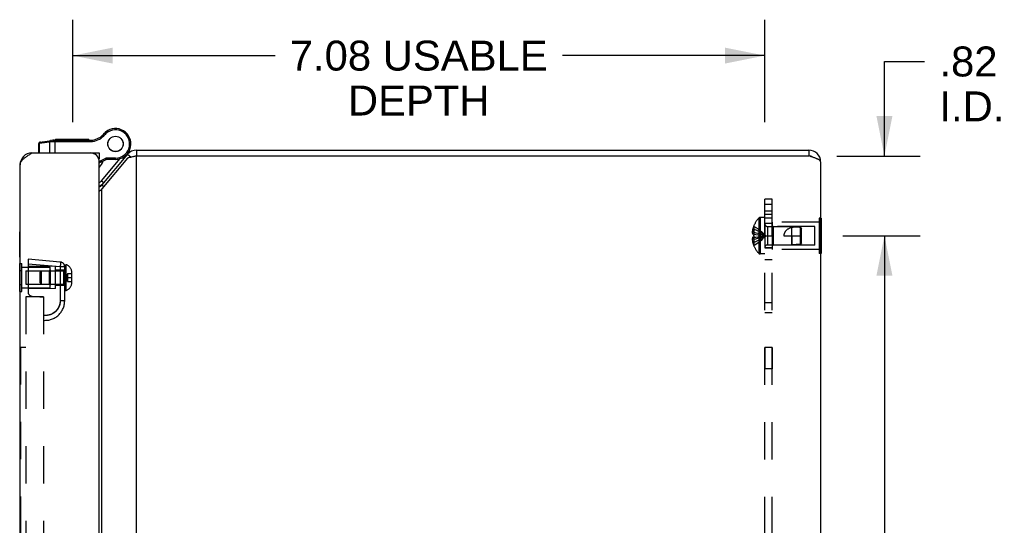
# Model space of a CAD drawing. Header units: inches. Extents: x 0 to 69.4, y 0 to 44.9.
# Tile 17 of 17: x 41.2 to 51.3, y 24.6 to 29.8. Entities that reach past the tile are written whole.
import ezdxf

# ---------------------------------------------------------------- set-up
doc = ezdxf.new("R2010")
doc.units = ezdxf.units.IN
doc.header["$LTSCALE"] = 3.814439
doc.header["$MEASUREMENT"] = 0
doc.linetypes.add('HIDDEN', pattern=[0.2, 0.1, -0.1])
doc.layers.get('0').update_dxf_attribs({"linetype": 'CONTINUOUS'})
for name, color, linetype in [('02___PRT_ALL_AXES', 7, 'CONTINUOUS'), ('06___PRT_ALL_SURFS', 7, 'CONTINUOUS'), ('DEFAULT_2', 8, 'HIDDEN'), ('DIMENSIONS', 7, 'CONTINUOUS')]:
    doc.layers.add(name, color=color, linetype=linetype)
doc.styles.get("Standard").update_dxf_attribs({"font": 'arial.ttf'})
doc.dimstyles.new('DIMSTYLE_1', dxfattribs={"dimtxt": 0.305971, "dimasz": 0.407961, "dimexe": 0.09, "dimexo": 0.07, "dimgap": 0.0375, "dimtad": 0, "dimtih": 1, "dimtoh": 1, "dimzin": 4, "dimdsep": 46, "dimtxsty": 'Standard', "dimblk": '_FILLED', "dimblk1": '_FILLED', "dimblk2": '_FILLED', "dimcen": 0.09, "dimazin": 1, "dimtfac": 1, "dimtofl": 0, "dimtmove": 0, "dimatfit": 3, "dimldrblk": '_FILLED', "dimfxl": 0, "dimtolj": 1, "dimtzin": 4, "dimarcsym": 0})

# ---------------------------------------------------------------- blocks, each defined once
blk = doc.blocks.new('_FILLED')
at = {"color": 0, "linetype": 'ByBlock'}
blk.add_solid([(0, 0), (-1, 0.2), (-1, -0.2)], dxfattribs=at)
blk = doc.blocks.new('*D2')
at = {"layer": 'DIMENSIONS', "color": 2, "linetype": 'Continuous'}
for p, q in [((49.655, 27.596), (50.448, 27.596)), ((50.081, 27.596), (50.081, 24.277)), ((50.081, 20.346), (50.081, 23.665)), ((49.655, 20.346), (50.448, 20.346))]:
    blk.add_line(p, q, dxfattribs=at)
at = {"layer": 'DIMENSIONS', "color": 2, "linetype": 'Continuous', "xscale": 0.4079614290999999, "yscale": 0.4079614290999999, "zscale": 0.4079614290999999}
for p, rotation in [((50.081, 27.596), 90), ((50.081, 20.346), 270)]:
    blk.add_blockref('_FILLED', p, dxfattribs=dict(at, rotation=rotation))
at = {"layer": 'DIMENSIONS', "color": 2, "linetype": 'Continuous', "insert": (50.081, 24.124), "char_height": 0.306, "width": 0.83147, "attachment_point": 2, "line_spacing_factor": 0.9}
blk.add_mtext('7.25', dxfattribs=at)
blk = doc.blocks.new('*D6')
at = {"layer": 'DIMENSIONS', "color": 2, "linetype": 'Continuous'}
for p, q in [((50.081, 28.411), (50.081, 29.377)), ((50.081, 29.377), (50.49, 29.377)), ((49.595, 28.411), (50.448, 28.411)), ((49.655, 27.596), (50.448, 27.596)), ((50.081, 27.596), (50.081, 26.78))]:
    blk.add_line(p, q, dxfattribs=at)
at = {"layer": 'DIMENSIONS', "color": 2, "linetype": 'Continuous', "xscale": 0.4079614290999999, "yscale": 0.4079614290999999, "zscale": 0.4079614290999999}
for p, rotation in [((50.081, 28.411), 270), ((50.081, 27.596), 90)]:
    blk.add_blockref('_FILLED', p, dxfattribs=dict(at, rotation=rotation))
at = {"layer": 'DIMENSIONS', "color": 2, "linetype": 'Continuous', "insert": (50.643, 29.53), "char_height": 0.306, "width": 0.66313, "attachment_point": 1, "line_spacing_factor": 0.9}
blk.add_mtext('.82\\PI.D.', dxfattribs=at)
blk = doc.blocks.new('*D24')
at = {"layer": 'DIMENSIONS', "color": 2, "linetype": 'Continuous'}
for p, q in [((41.783, 28.757), (41.783, 29.804)), ((48.858, 28.757), (48.858, 29.804)), ((41.783, 29.437), (43.851, 29.437)), ((48.858, 29.437), (46.79, 29.437))]:
    blk.add_line(p, q, dxfattribs=at)
at = {"layer": 'DIMENSIONS', "color": 2, "linetype": 'Continuous', "xscale": 0.4079614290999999, "yscale": 0.4079614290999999, "zscale": 0.4079614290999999, "rotation": 180}
blk.add_blockref('_FILLED', (41.783, 29.437), dxfattribs=at)
at = {"layer": 'DIMENSIONS', "color": 2, "linetype": 'Continuous', "xscale": 0.4079614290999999, "yscale": 0.4079614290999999, "zscale": 0.4079614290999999}
blk.add_blockref('_FILLED', (48.858, 29.437), dxfattribs=at)
at = {"layer": 'DIMENSIONS', "color": 2, "linetype": 'Continuous', "insert": (45.32, 29.59), "char_height": 0.30597, "width": 2.63317, "attachment_point": 2, "line_spacing_factor": 0.9}
blk.add_mtext('7.08 USABLE\\PDEPTH', dxfattribs=at)

msp = doc.modelspace()

# ---------------------------------------------------------------- linework, layer by layer
at = {"color": 7, "linetype": 'Continuous'}
for p, q in [((42.1047, 28.6403), (42.1145, 28.6318)), ((42.1406, 28.6702), (42.1407, 28.6702)), ((42.1406, 28.6702), (42.1472, 28.659)), ((42.1407, 28.6702), (42.1472, 28.659)), ((42.1472, 28.659), (42.1472, 28.659)), ((41.4366, 28.5405), (41.4432, 28.5413)), ((41.4366, 28.4419), (41.4366, 28.5405)), ((41.4432, 28.5413), (41.5443, 28.5554)), ((41.4432, 28.4419), (41.4432, 28.5413)), ((41.4478, 28.5534), (41.5709, 28.5707)), ((41.4478, 28.5534), (41.4478, 28.5534)), ((41.4478, 28.5534), (41.4478, 28.5534)), ((41.5443, 28.5554), (41.5661, 28.5578)), ((41.5443, 28.5554), (41.5443, 28.4419)), ((41.5661, 28.5578), (41.5673, 28.558)), ((41.5673, 28.558), (41.5684, 28.5581)), ((41.5684, 28.5581), (41.5696, 28.5582)), ((41.5696, 28.5582), (41.5708, 28.5583)), ((41.5708, 28.5583), (41.572, 28.5584)), ((41.572, 28.5584), (41.5732, 28.5585)), ((41.5732, 28.5585), (41.5744, 28.5585)), ((41.5744, 28.5585), (41.5756, 28.5586)), ((41.5756, 28.5586), (41.5769, 28.5587)), ((41.5788, 28.5587), (41.58, 28.5588)), ((41.58, 28.5588), (41.5813, 28.5588)), ((41.5813, 28.5588), (41.5826, 28.5588)), ((41.5826, 28.5588), (41.5838, 28.5589)), ((41.5838, 28.5589), (41.5851, 28.5589)), ((41.5852, 28.5606), (41.5851, 28.5602)), ((41.5851, 28.5602), (41.5851, 28.5597)), ((41.5851, 28.5597), (41.5851, 28.5593)), ((41.5851, 28.5593), (41.5851, 28.5589)), ((41.5851, 28.5589), (41.9648, 28.5589)), ((41.5852, 28.5623), (41.5852, 28.5619)), ((41.5852, 28.5619), (41.5852, 28.5614)), ((41.5852, 28.5614), (41.5852, 28.561)), ((41.5852, 28.561), (41.5852, 28.5606)), ((41.5883, 28.5719), (41.9648, 28.5719)), ((41.6002, 28.5719), (41.6002, 28.4419)), ((41.9648, 28.5719), (41.9648, 28.5589)), ((41.984, 28.5733), (41.986, 28.5605)), ((41.3489, 28.4408), (41.35, 28.4326)), ((42.0545, 28.3546), (42.1219, 28.3897)), ((42.0546, 28.4419), (42.0546, 28.3819)), ((42.1251, 28.3767), (42.1219, 28.3897)), ((42.2201, 28.3897), (42.1219, 28.3897)), ((42.2201, 28.3767), (42.2201, 28.3897)), ((42.3167, 28.4098), (42.3236, 28.404)), ((42.3441, 28.4284), (42.379, 28.3992)), ((42.3666, 28.4764), (42.3667, 28.4768)), ((42.436, 28.4713), (42.436, 28.4113)), ((49.3091, 28.4713), (49.3091, 28.4113)), ((42.0546, 28.3819), (42.0494, 28.3819)), ((42.0546, 28.34), (42.1251, 28.3767)), ((42.0782, 28.1582), (42.2677, 28.3841)), ((42.2201, 28.3767), (42.1251, 28.3767)), ((42.0782, 28.1582), (42.1012, 28.1389)), ((42.0812, 28.1151), (42.1002, 28.0992)), ((41.2406, 27.3789), (41.2406, 27.6349)), ((41.2406, 27.6349), (41.2446, 27.6349)), ((41.2406, 27.3789), (41.2446, 27.3789))]:
    msp.add_line(p, q, dxfattribs=at)
at = {"color": 3, "linetype": 'Continuous'}
for p, q in [((41.3646, 28.4419), (42.0546, 28.4419)), ((42.3441, 28.4284), (42.0812, 28.1151)), ((42.3441, 28.3899), (42.0812, 28.0765)), ((42.436, 28.4113), (42.4211, 28.4083)), ((42.436, 28.4713), (49.3091, 28.4713)), ((42.436, 19.5313), (42.436, 28.4113)), ((42.436, 28.4113), (49.3091, 28.4113)), ((41.2446, 19.6219), (41.2446, 28.3219)), ((42.0546, 19.5919), (42.0546, 28.3519)), ((49.4291, 28.3513), (49.4291, 19.5913)), ((42.0812, 19.8661), (42.0812, 28.0765))]:
    msp.add_line(p, q, dxfattribs=at)
at = {"color": 7, "linetype": 'Continuous'}
for points in [[(41.453, 28.5542), (41.4528, 28.5541), (41.4526, 28.5541), (41.4524, 28.5541), (41.4522, 28.554), (41.452, 28.554), (41.4518, 28.5539), (41.4516, 28.5539), (41.4515, 28.5538), (41.4513, 28.5538), (41.4511, 28.5537), (41.4509, 28.5536), (41.4507, 28.5536), (41.4505, 28.5535), (41.4504, 28.5534), (41.4502, 28.5533), (41.45, 28.5533), (41.4498, 28.5532), (41.4496, 28.5531), (41.4495, 28.553), (41.4493, 28.5529), (41.4491, 28.5528), (41.4489, 28.5527), (41.4488, 28.5526), (41.4486, 28.5525), (41.4484, 28.5524), (41.4483, 28.5523), (41.4481, 28.5521), (41.448, 28.552), (41.4478, 28.5519), (41.4477, 28.5518), (41.4475, 28.5516), (41.4473, 28.5515), (41.4472, 28.5514), (41.4471, 28.5512), (41.4469, 28.5511), (41.4468, 28.551), (41.4466, 28.5508), (41.4465, 28.5507), (41.4463, 28.5505), (41.4462, 28.5503), (41.4461, 28.5502), (41.446, 28.55), (41.4458, 28.5499), (41.4457, 28.5497), (41.4456, 28.5495), (41.4455, 28.5494), (41.4453, 28.5492), (41.4452, 28.549), (41.4451, 28.5488), (41.445, 28.5487), (41.4449, 28.5485), (41.4448, 28.5483), (41.4447, 28.5481), (41.4446, 28.5479), (41.4445, 28.5477), (41.4444, 28.5476), (41.4443, 28.5474), (41.4443, 28.5472), (41.4442, 28.547), (41.4441, 28.5468), (41.444, 28.5466), (41.4439, 28.5464), (41.4439, 28.5462), (41.4438, 28.546), (41.4438, 28.5458), (41.4437, 28.5456), (41.4436, 28.5454), (41.4436, 28.5451), (41.4435, 28.5449), (41.4435, 28.5447), (41.4434, 28.5445), (41.4434, 28.5443), (41.4434, 28.5441), (41.4433, 28.5439), (41.4433, 28.5437), (41.4433, 28.5435), (41.4432, 28.5432), (41.4432, 28.543), (41.4432, 28.5428), (41.4432, 28.5426), (41.4432, 28.5424), (41.4432, 28.5422), (41.4432, 28.5419), (41.4432, 28.5417), (41.4432, 28.5415), (41.4432, 28.5413)], [(41.5541, 28.5683), (41.5539, 28.5683), (41.5537, 28.5682), (41.5535, 28.5682), (41.5533, 28.5682), (41.5532, 28.5681), (41.553, 28.5681), (41.5528, 28.568), (41.5526, 28.568), (41.5524, 28.5679), (41.5522, 28.5678), (41.552, 28.5678), (41.5518, 28.5677), (41.5517, 28.5676), (41.5515, 28.5676), (41.5513, 28.5675), (41.5511, 28.5674), (41.5509, 28.5673), (41.5508, 28.5672), (41.5506, 28.5671), (41.5504, 28.567), (41.5502, 28.5669), (41.5501, 28.5668), (41.5499, 28.5667), (41.5497, 28.5666), (41.5496, 28.5665), (41.5494, 28.5664), (41.5493, 28.5663), (41.5491, 28.5662), (41.5489, 28.566), (41.5488, 28.5659), (41.5486, 28.5658), (41.5485, 28.5657), (41.5483, 28.5655), (41.5482, 28.5654), (41.548, 28.5652), (41.5479, 28.5651), (41.5477, 28.5649), (41.5476, 28.5648), (41.5475, 28.5646), (41.5473, 28.5645), (41.5472, 28.5643), (41.5471, 28.5642), (41.547, 28.564), (41.5468, 28.5638), (41.5467, 28.5637), (41.5466, 28.5635), (41.5465, 28.5633), (41.5464, 28.5632), (41.5463, 28.563), (41.5461, 28.5628), (41.546, 28.5626), (41.5459, 28.5624), (41.5458, 28.5623), (41.5457, 28.5621), (41.5456, 28.5619), (41.5456, 28.5617), (41.5455, 28.5615), (41.5454, 28.5613), (41.5453, 28.5611), (41.5452, 28.5609), (41.5451, 28.5607), (41.5451, 28.5605), (41.545, 28.5603), (41.5449, 28.5601), (41.5449, 28.5599), (41.5448, 28.5597), (41.5448, 28.5595), (41.5447, 28.5593), (41.5447, 28.5591), (41.5446, 28.5589), (41.5446, 28.5587), (41.5445, 28.5585), (41.5445, 28.5582), (41.5444, 28.558), (41.5444, 28.5578), (41.5444, 28.5576), (41.5444, 28.5574), (41.5443, 28.5572), (41.5443, 28.5569), (41.5443, 28.5567), (41.5443, 28.5565), (41.5443, 28.5563), (41.5443, 28.5561), (41.5443, 28.5559), (41.5443, 28.5556), (41.5443, 28.5554)], [(41.5709, 28.5707), (41.5708, 28.5706), (41.5707, 28.5706), (41.5706, 28.5706), (41.5705, 28.5706), (41.5704, 28.5705), (41.5702, 28.5705), (41.5701, 28.5705), (41.57, 28.5704), (41.5699, 28.5704), (41.5698, 28.5703), (41.5697, 28.5703), (41.5696, 28.5702), (41.5695, 28.5701), (41.5694, 28.5701), (41.5693, 28.57), (41.5691, 28.5699), (41.569, 28.5699), (41.5689, 28.5698), (41.5688, 28.5697), (41.5687, 28.5696), (41.5686, 28.5695), (41.5685, 28.5695), (41.5684, 28.5694), (41.5683, 28.5693), (41.5682, 28.5692), (41.5681, 28.5691), (41.5681, 28.569), (41.568, 28.5688), (41.5679, 28.5687), (41.5678, 28.5686), (41.5677, 28.5685), (41.5676, 28.5684), (41.5675, 28.5683), (41.5674, 28.5681), (41.5673, 28.568), (41.5673, 28.5679), (41.5672, 28.5677), (41.5671, 28.5676), (41.567, 28.5675), (41.567, 28.5673), (41.5669, 28.5672), (41.5668, 28.567), (41.5667, 28.5669), (41.5667, 28.5667), (41.5666, 28.5666), (41.5665, 28.5664), (41.5665, 28.5662), (41.5664, 28.5661), (41.5664, 28.5659), (41.5663, 28.5657), (41.5662, 28.5656), (41.5662, 28.5654), (41.5661, 28.5652), (41.5661, 28.565), (41.566, 28.5649), (41.566, 28.5647), (41.5659, 28.5645), (41.5659, 28.5643), (41.5659, 28.5641), (41.5658, 28.5639), (41.5658, 28.5638), (41.5657, 28.5636), (41.5657, 28.5634), (41.5657, 28.5632), (41.5656, 28.563), (41.5656, 28.5628), (41.5656, 28.5626), (41.5656, 28.5624), (41.5655, 28.5622), (41.5655, 28.562), (41.5655, 28.5618), (41.5655, 28.5616), (41.5655, 28.5614), (41.5655, 28.5612), (41.5655, 28.561), (41.5654, 28.5608), (41.5654, 28.5605), (41.5654, 28.5603), (41.5654, 28.5601), (41.5654, 28.5599), (41.5654, 28.5597), (41.5654, 28.5595), (41.5654, 28.5593), (41.5654, 28.5591), (41.5655, 28.5588), (41.5655, 28.5586), (41.5655, 28.5584), (41.5655, 28.5582), (41.5655, 28.558), (41.5655, 28.5578)], [(41.5769, 28.5587), (41.5781, 28.5587), (41.5788, 28.5587)], [(41.5883, 28.5719), (41.5882, 28.5719), (41.5882, 28.5719), (41.5881, 28.5718), (41.588, 28.5718), (41.588, 28.5718), (41.5879, 28.5718), (41.5879, 28.5718), (41.5878, 28.5717), (41.5878, 28.5717), (41.5877, 28.5717), (41.5877, 28.5716), (41.5876, 28.5716), (41.5876, 28.5716), (41.5875, 28.5715), (41.5875, 28.5715), (41.5874, 28.5714), (41.5874, 28.5713), (41.5873, 28.5713), (41.5873, 28.5712), (41.5872, 28.5711), (41.5872, 28.5711), (41.5871, 28.571), (41.5871, 28.5709), (41.587, 28.5708), (41.587, 28.5707), (41.5869, 28.5707), (41.5869, 28.5706), (41.5868, 28.5705), (41.5868, 28.5704), (41.5868, 28.5703), (41.5867, 28.5702), (41.5867, 28.57), (41.5866, 28.5699), (41.5866, 28.5698), (41.5865, 28.5697), (41.5865, 28.5696), (41.5864, 28.5695), (41.5864, 28.5693), (41.5864, 28.5692), (41.5863, 28.5691), (41.5863, 28.5689), (41.5862, 28.5688), (41.5862, 28.5686), (41.5862, 28.5685), (41.5861, 28.5684), (41.5861, 28.5682), (41.586, 28.5681), (41.586, 28.5679), (41.586, 28.5677), (41.5859, 28.5676), (41.5859, 28.5674), (41.5859, 28.5673), (41.5858, 28.5671), (41.5858, 28.5669), (41.5858, 28.5667), (41.5857, 28.5666), (41.5857, 28.5664), (41.5857, 28.5662), (41.5856, 28.566), (41.5856, 28.5659), (41.5856, 28.5657), (41.5856, 28.5655), (41.5855, 28.5653), (41.5855, 28.5651), (41.5855, 28.5649), (41.5855, 28.5647), (41.5854, 28.5645), (41.5854, 28.5643), (41.5854, 28.5641), (41.5854, 28.5639), (41.5854, 28.5637), (41.5853, 28.5635), (41.5853, 28.5633), (41.5853, 28.5631), (41.5853, 28.5629), (41.5853, 28.5627), (41.5852, 28.5623)]]:
    msp.add_lwpolyline(points, dxfattribs=at)
at = {"color": 3, "linetype": 'Continuous'}
for points in [[(41.2446, 28.3219), (41.2448, 28.3265), (41.2454, 28.3311), (41.2465, 28.3357), (41.248, 28.3403), (41.25, 28.3449), (41.2524, 28.3496), (41.2551, 28.3542), (41.2583, 28.3588), (41.2619, 28.3634), (41.2658, 28.368), (41.2701, 28.3726), (41.2747, 28.3772), (41.2797, 28.3818), (41.285, 28.3864), (41.2905, 28.3911), (41.2964, 28.3957), (41.3025, 28.4003), (41.3088, 28.4049), (41.3153, 28.4095), (41.322, 28.4142), (41.3288, 28.4188), (41.3358, 28.4234), (41.3429, 28.428), (41.3501, 28.4326), (41.3573, 28.4372), (41.3646, 28.4419)], [(42.4211, 28.4083), (42.4137, 28.4067), (42.4064, 28.4052), (42.3992, 28.4037), (42.3922, 28.4021), (42.3853, 28.4006), (42.3786, 28.3991), (42.3722, 28.3975), (42.366, 28.396), (42.3601, 28.3945), (42.3544, 28.3929), (42.3491, 28.3914), (42.3441, 28.3899)], [(49.4291, 28.3513), (49.4288, 28.3538), (49.4281, 28.3563), (49.4268, 28.3588), (49.425, 28.3613), (49.4227, 28.3638), (49.4199, 28.3663), (49.4167, 28.3688), (49.413, 28.3713), (49.4089, 28.3738), (49.4043, 28.3763), (49.3993, 28.3788), (49.3939, 28.3813), (49.3882, 28.3838), (49.3821, 28.3863), (49.3757, 28.3888), (49.3691, 28.3913), (49.3622, 28.3938), (49.3551, 28.3963), (49.3477, 28.3988), (49.3402, 28.4013), (49.3325, 28.4038), (49.3247, 28.4063), (49.3169, 28.4088), (49.3091, 28.4113)], [(42.0812, 28.0765), (42.0776, 28.0722), (42.0738, 28.0679), (42.0696, 28.0637), (42.0652, 28.0594), (42.0606, 28.0551), (42.0557, 28.0508), (42.0546, 28.0498)]]:
    msp.add_lwpolyline(points, dxfattribs=at)
at = {"color": 7, "linetype": 'Continuous'}
for centre, radius, start, end in [((42.2201, 28.5342), 0.1575, 270, 120.26499), ((41.9533, 28.771), 0.2, 278.84009, 319.20673), ((41.9533, 28.771), 0.213, 278.84009, 319.20673), ((42.2201, 28.5342), 0.1575, 120.27865, 142.68689), ((42.2123, 28.5475), 0.1421, 120.26499, 139.20673), ((42.2123, 28.5475), 0.1291, 120.26499, 139.20673), ((42.2201, 28.5342), 0.1445, 270, 120.26499), ((41.4496, 28.5405), 0.013, 97.97573, 180), ((41.5883, 28.4469), 0.125, 90, 97.96175), ((41.9648, 28.6969), 0.125, 270, 278.84009), ((41.9648, 28.6969), 0.138, 270, 278.84009), ((42.1245, 28.5712), 0.26, 321.16388, 338.622), ((42.436, 28.3513), 0.06, 90, 113.1031), ((49.3091, 28.3513), 0.06, 54.26549, 90), ((41.8978, 28.4338), 0.21, 318.27159, 339.70189), ((42.0054, 28.2193), 0.095, 301.14141, 320), ((42.0054, 28.2193), 0.125, 293.14384, 320)]:
    msp.add_arc(centre, radius, start, end, dxfattribs=at)
at = {"color": 3, "linetype": 'Continuous'}
for centre, radius, start, end in [((41.3646, 28.3219), 0.12, 90, 180), ((41.9646, 28.3519), 0.09, 0, 90), ((42.436, 28.3513), 0.12, 90, 140), ((49.3091, 28.3513), 0.12, 0, 90), ((42.0352, 28.1537), 0.06, 288.82008, 320)]:
    msp.add_arc(centre, radius, start, end, dxfattribs=at)
at = {"layer": '02___PRT_ALL_AXES', "color": 7, "linetype": 'Continuous'}
for p, q in [((41.6054, 28.5719), (41.6054, 28.5819)), ((41.6054, 28.5819), (41.9458, 28.5819)), ((41.6056, 28.5719), (41.6056, 28.5819)), ((41.8071, 28.5719), (41.8071, 28.5819)), ((41.8771, 28.5719), (41.8771, 28.5819)), ((41.8855, 28.5719), (41.8855, 28.5819)), ((41.9374, 28.5719), (41.9374, 28.5819)), ((41.9458, 28.5719), (41.9458, 28.5819))]:
    msp.add_line(p, q, dxfattribs=at)
at = {"layer": '02___PRT_ALL_AXES', "color": 8, "linetype": 'HIDDEN'}
for p, q in [((48.8581, 27.7213), (48.8581, 27.4713)), ((48.9331, 27.7213), (48.8581, 27.7213)), ((48.9331, 27.7363), (48.9331, 27.4563)), ((49.4121, 27.7363), (48.9331, 27.7363)), ((48.9331, 27.4713), (48.8581, 27.4713)), ((49.4121, 27.4563), (48.9331, 27.4563)), ((41.2616, 27.2754), (41.5531, 27.2754)), ((41.5531, 27.0634), (41.5531, 27.2754)), ((41.2616, 27.0634), (41.5531, 27.0634)), ((48.9331, 26.4553), (48.8581, 26.4553)), ((48.8581, 26.4553), (48.8581, 26.2373)), ((48.9331, 26.4553), (48.9331, 26.2373)), ((48.9331, 26.2373), (48.8581, 26.2373))]:
    msp.add_line(p, q, dxfattribs=at)
at = {"layer": '02___PRT_ALL_AXES', "color": 7, "linetype": 'Continuous'}
for radius in [0.079, 0.078]:
    msp.add_circle((42.2201, 28.5342), radius, dxfattribs=at)
at = {"layer": '06___PRT_ALL_SURFS', "color": 8, "linetype": 'HIDDEN'}
for p, q in [((49.4291, 27.7764), (49.4121, 27.7764)), ((49.4121, 27.7764), (49.4121, 27.4162)), ((49.4291, 27.6864), (49.4121, 27.6864)), ((49.4291, 27.5062), (49.4121, 27.5062)), ((49.4291, 27.4162), (49.4121, 27.4162)), ((41.2446, 27.3137), (41.2616, 27.3137)), ((41.2616, 27.025), (41.2616, 27.3137)), ((41.2446, 27.2415), (41.2616, 27.2415)), ((41.2446, 27.0972), (41.2616, 27.0972)), ((41.2446, 27.025), (41.2616, 27.025))]:
    msp.add_line(p, q, dxfattribs=at)
at = {"layer": '06___PRT_ALL_SURFS', "color": 7, "linetype": 'Continuous'}
for p, q in [((49.4331, 27.7764), (49.4291, 27.7764)), ((49.4331, 27.6864), (49.4291, 27.6864)), ((49.4331, 27.7764), (49.4331, 27.4162)), ((49.4331, 27.5062), (49.4291, 27.5062)), ((49.4331, 27.4162), (49.4291, 27.4162)), ((41.2406, 27.025), (41.2406, 27.3137)), ((41.2406, 27.3137), (41.2446, 27.3137)), ((41.2406, 27.2415), (41.2446, 27.2415)), ((41.2406, 27.0972), (41.2446, 27.0972)), ((41.2406, 27.025), (41.2446, 27.025))]:
    msp.add_line(p, q, dxfattribs=at)
at = {"layer": 'DEFAULT_2', "color": 8, "linetype": 'HIDDEN'}
for p, q in [((48.8581, 19.9713), (48.8581, 27.9713)), ((48.9331, 27.9713), (48.8581, 27.9713)), ((48.8581, 27.9196), (48.9331, 27.9196)), ((48.9331, 19.9713), (48.9331, 27.9713)), ((48.8115, 27.7828), (48.8115, 27.4098)), ((48.8581, 27.7828), (48.8115, 27.7828)), ((48.9331, 27.8463), (48.8581, 27.8463)), ((48.8581, 27.8173), (48.9331, 27.8173)), ((48.7451, 27.6956), (48.7447, 27.6958)), ((48.7451, 27.6956), (48.7447, 27.6946)), ((48.7447, 27.6946), (48.7447, 27.6118)), ((48.797, 27.7766), (48.797, 27.416)), ((48.9331, 27.7773), (48.8581, 27.7773)), ((48.8863, 27.6903), (48.8863, 27.5023)), ((48.8863, 27.6903), (49.1331, 27.6903)), ((48.9431, 27.6913), (48.9331, 27.7013)), ((48.9431, 27.6913), (48.9431, 27.5013)), ((49.3706, 27.6913), (48.9431, 27.6913)), ((49.1331, 27.5023), (49.1331, 27.6903)), ((49.2231, 27.6813), (49.1331, 27.6903)), ((49.3706, 27.5013), (49.3706, 27.6913)), ((48.7447, 27.6312), (48.7298, 27.6312)), ((48.7447, 27.6648), (48.7347, 27.6648)), ((48.7447, 27.6118), (48.7347, 27.6118)), ((48.7447, 27.5808), (48.7347, 27.5808)), ((48.7451, 27.6118), (48.7447, 27.6118)), ((48.7447, 27.6118), (48.7672, 27.6096)), ((48.7447, 27.5963), (48.7448, 27.6015)), ((48.7447, 27.5808), (48.7672, 27.583)), ((48.7451, 27.5808), (48.7447, 27.5808)), ((48.7447, 27.5808), (48.7447, 27.498)), ((48.7451, 27.5808), (48.7449, 27.586)), ((48.7669, 27.5829), (48.7887, 27.5853)), ((48.7884, 27.5853), (48.8096, 27.5878)), ((48.8094, 27.5878), (48.8299, 27.5904)), ((48.8581, 27.5963), (48.9331, 27.5963)), ((49.0531, 27.5963), (49.2331, 27.5963)), ((49.1331, 27.5963), (49.1331, 27.5023)), ((49.2231, 27.5113), (49.2231, 27.6813)), ((49.2331, 27.6703), (49.2231, 27.6813)), ((49.2231, 27.6812), (49.2283, 27.6756)), ((49.2283, 27.6756), (49.2331, 27.6703)), ((49.2331, 27.5223), (49.2331, 27.6703)), ((48.7447, 27.5614), (48.7298, 27.5614)), ((48.7447, 27.5278), (48.7347, 27.5278)), ((48.7451, 27.497), (48.7447, 27.498)), ((48.7451, 27.497), (48.7447, 27.4968)), ((48.8863, 27.5023), (49.1331, 27.5023)), ((48.9431, 27.5013), (48.9331, 27.4913)), ((49.3706, 27.5013), (48.9431, 27.5013)), ((49.2231, 27.5113), (49.1331, 27.5023)), ((49.2331, 27.5223), (49.2231, 27.5113)), ((48.8581, 27.4098), (48.8115, 27.4098)), ((48.8581, 27.4713), (48.9331, 27.4713)), ((41.3256, 27.3569), (41.3256, 27.024)), ((41.6549, 27.328), (41.3256, 27.3569)), ((41.6549, 27.2782), (41.3256, 27.307)), ((41.6066, 27.2819), (41.3256, 27.2843)), ((41.6066, 27.0569), (41.6066, 27.2819)), ((41.6554, 27.3276), (41.6549, 27.328)), ((41.7006, 26.9319), (41.7006, 27.3004)), ((41.7006, 27.3004), (41.7156, 27.3004)), ((41.7156, 27.0384), (41.7156, 27.3004)), ((48.8581, 27.3544), (48.9331, 27.3544)), ((41.3031, 27.2384), (41.3031, 27.1004)), ((41.3031, 27.2384), (41.6906, 27.2384)), ((41.4506, 27.2246), (41.4644, 27.2384)), ((41.4506, 27.1142), (41.4506, 27.2246)), ((41.4644, 27.1004), (41.4644, 27.2384)), ((41.5431, 27.2384), (41.5531, 27.2484)), ((41.5431, 27.2384), (41.5431, 27.1004)), ((41.5531, 27.2484), (41.5531, 27.0904)), ((41.6066, 27.2474), (41.7006, 27.2474)), ((41.7006, 27.2782), (41.6549, 27.2782)), ((41.6906, 27.1004), (41.6906, 27.2384)), ((41.7296, 27.2089), (41.7296, 27.1298)), ((41.7296, 27.2089), (41.7712, 27.2089)), ((41.7712, 27.2089), (41.7712, 27.1298)), ((41.7736, 27.1179), (41.7736, 27.2208)), ((41.3031, 27.1004), (41.6906, 27.1004)), ((41.4506, 27.1142), (41.4644, 27.1004)), ((41.5431, 27.1004), (41.5531, 27.0904)), ((41.6066, 27.0914), (41.7006, 27.0914)), ((41.7208, 27.1694), (41.7736, 27.1694)), ((41.7296, 27.1298), (41.7712, 27.1298)), ((41.6066, 27.0569), (41.3256, 27.0544)), ((41.3676, 26.9782), (41.4856, 26.9679)), ((41.7006, 27.0384), (41.7156, 27.0384)), ((41.3046, 26.9719), (41.3046, 21.5969)), ((41.4856, 26.9719), (41.3046, 26.9719)), ((41.4856, 26.9719), (41.4856, 21.5969)), ((41.6874, 26.9319), (41.6549, 26.9319)), ((41.7006, 26.9319), (41.6549, 26.9319)), ((41.7006, 26.9319), (41.6874, 26.9319)), ((48.8581, 26.9148), (48.9331, 26.9148)), ((41.4983, 26.782), (41.4983, 26.782)), ((41.6366, 26.86), (41.6365, 26.8598)), ((48.8581, 26.8135), (48.9331, 26.8135)), ((41.2496, 26.4562), (41.2496, 22.1125)), ((41.2496, 26.4562), (41.3046, 26.4562))]:
    msp.add_line(p, q, dxfattribs=at)
for points in [[(48.7451, 27.6956), (48.7672, 27.6819), (48.7887, 27.667), (48.8096, 27.6511), (48.8299, 27.634), (48.8496, 27.6157), (48.8687, 27.5963)], [(49.2231, 27.6812), (49.2116, 27.6822), (49.2, 27.6829), (49.1883, 27.6833), (49.1766, 27.6835), (49.1651, 27.6833), (49.1539, 27.6827), (49.1433, 27.6818), (49.1331, 27.6804)], [(48.7347, 27.6648), (48.7337, 27.6604), (48.7328, 27.656), (48.7321, 27.6517), (48.7314, 27.6475), (48.7309, 27.6434), (48.7304, 27.6393), (48.7301, 27.6352), (48.7298, 27.6312)], [(48.7298, 27.6312), (48.7301, 27.6288), (48.7304, 27.6264), (48.7309, 27.6239), (48.7315, 27.6215), (48.7321, 27.6191), (48.7329, 27.6167), (48.7337, 27.6142), (48.7347, 27.6118)], [(48.7347, 27.5808), (48.7337, 27.5784), (48.7329, 27.576), (48.7321, 27.5735), (48.7315, 27.5711), (48.7309, 27.5687), (48.7304, 27.5663), (48.7301, 27.5638), (48.7298, 27.5614)], [(48.7447, 27.6648), (48.7669, 27.6554), (48.7884, 27.6451), (48.8094, 27.6341), (48.8298, 27.6223), (48.8495, 27.6097), (48.8687, 27.5963)], [(48.7447, 27.6312), (48.7669, 27.6264), (48.7884, 27.6212), (48.8094, 27.6156), (48.8298, 27.6096), (48.8495, 27.6031), (48.8687, 27.5963)], [(48.7447, 27.5278), (48.7669, 27.5373), (48.7884, 27.5475), (48.8094, 27.5585), (48.8298, 27.5703), (48.8495, 27.5829), (48.8687, 27.5963)], [(48.7447, 27.5614), (48.7669, 27.5662), (48.7884, 27.5714), (48.8094, 27.5771), (48.8298, 27.5831), (48.8495, 27.5895), (48.8687, 27.5963)], [(48.7447, 27.5963), (48.7448, 27.5911), (48.7449, 27.586)], [(48.7451, 27.6118), (48.7449, 27.6066), (48.7448, 27.6015)], [(48.7451, 27.497), (48.7672, 27.5107), (48.7887, 27.5256), (48.8096, 27.5416), (48.8299, 27.5587), (48.8496, 27.5769), (48.8687, 27.5963)], [(48.7669, 27.6097), (48.7887, 27.6073), (48.8096, 27.6048), (48.8299, 27.6022), (48.8496, 27.5993), (48.8687, 27.5963)], [(48.7884, 27.6074), (48.8094, 27.6049), (48.8298, 27.6022), (48.8495, 27.5993), (48.8687, 27.5963)], [(48.8298, 27.5904), (48.8495, 27.5933), (48.8687, 27.5963)], [(48.8299, 27.5904), (48.8496, 27.5933), (48.8687, 27.5963)], [(49.1331, 27.6804), (49.1257, 27.6783), (49.1188, 27.676), (49.1124, 27.6735), (49.1064, 27.6708), (49.1008, 27.6681), (49.0957, 27.6652), (49.0909, 27.6622), (49.0866, 27.6592), (49.0826, 27.6561), (49.079, 27.653), (49.0758, 27.6498), (49.0728, 27.6467), (49.0701, 27.6435), (49.0677, 27.6403), (49.0654, 27.6371), (49.0634, 27.6338), (49.0616, 27.6305), (49.0599, 27.6271), (49.0584, 27.6236), (49.057, 27.6199), (49.0558, 27.6162), (49.0549, 27.6123), (49.0541, 27.6084), (49.0535, 27.6044), (49.0532, 27.6003), (49.0531, 27.5963)], [(48.7298, 27.5614), (48.7301, 27.5574), (48.7304, 27.5533), (48.7309, 27.5493), (48.7314, 27.5451), (48.7321, 27.5409), (48.7328, 27.5366), (48.7337, 27.5323), (48.7347, 27.5278)], [(41.6567, 27.3133), (41.6566, 27.3084), (41.6565, 27.303), (41.6562, 27.2972), (41.6559, 27.2911), (41.6554, 27.2847), (41.6549, 27.2782)], [(41.6554, 27.3276), (41.6559, 27.3263), (41.6562, 27.3241), (41.6565, 27.3212), (41.6566, 27.3176), (41.6567, 27.3133)], [(41.6549, 27.2782), (41.6549, 26.9305), (41.6549, 26.9292), (41.6549, 26.9278), (41.6548, 26.9264), (41.6548, 26.925), (41.6547, 26.9235), (41.6546, 26.922), (41.6545, 26.9205), (41.6544, 26.919), (41.6542, 26.9174), (41.6541, 26.9158), (41.6539, 26.9142), (41.6537, 26.9125), (41.6534, 26.9108), (41.6532, 26.9091), (41.6529, 26.9074), (41.6526, 26.9056), (41.6523, 26.9038), (41.6519, 26.9021), (41.6515, 26.9002), (41.651, 26.8979), (41.6505, 26.8956), (41.6499, 26.8934), (41.6493, 26.8913), (41.6488, 26.8893), (41.6482, 26.8874), (41.6476, 26.8856), (41.647, 26.8839), (41.6465, 26.8823), (41.6459, 26.8807), (41.6454, 26.8793), (41.6449, 26.8779), (41.6444, 26.8766), (41.6439, 26.8754), (41.6434, 26.8743), (41.643, 26.8733), (41.6426, 26.8724), (41.6422, 26.8715), (41.6421, 26.8711), (41.6416, 26.87), (41.6398, 26.8664), (41.6381, 26.8628), (41.6374, 26.8616), (41.6372, 26.8611), (41.6369, 26.8605), (41.6366, 26.86)], [(41.7296, 27.2089), (41.7286, 27.2067), (41.7277, 27.2045), (41.7269, 27.2023), (41.7261, 27.2001), (41.7253, 27.1979), (41.7247, 27.1957), (41.724, 27.1935), (41.7235, 27.1913), (41.723, 27.1891), (41.7225, 27.1869), (41.7221, 27.1847), (41.7217, 27.1825), (41.7214, 27.1803), (41.7212, 27.1781), (41.721, 27.1759), (41.7209, 27.1738), (41.7208, 27.1716), (41.7208, 27.1694)], [(41.7296, 27.1298), (41.7286, 27.132), (41.7277, 27.1342), (41.7269, 27.1364), (41.7261, 27.1386), (41.7253, 27.1408), (41.7247, 27.143), (41.724, 27.1452), (41.7235, 27.1474), (41.723, 27.1496), (41.7225, 27.1518), (41.7221, 27.154), (41.7217, 27.1562), (41.7214, 27.1584), (41.7212, 27.1606), (41.721, 27.1628), (41.7209, 27.165), (41.7208, 27.1672), (41.7208, 27.1694)], [(41.6549, 26.9319), (41.6511, 26.8992), (41.6414, 26.8695), (41.6253, 26.8424), (41.604, 26.8193), (41.5783, 26.8011), (41.5493, 26.7886), (41.5186, 26.7827), (41.4856, 26.7831)], [(41.4983, 26.782), (41.498, 26.782), (41.4979, 26.782), (41.4975, 26.782), (41.4959, 26.7821), (41.4935, 26.7823), (41.49, 26.7826), (41.4856, 26.7831)], [(41.5014, 26.7819), (41.4995, 26.782), (41.4988, 26.782), (41.4985, 26.782), (41.4983, 26.782), (41.4983, 26.782)], [(41.5154, 26.7822), (41.5147, 26.7822), (41.514, 26.7821), (41.5132, 26.7821), (41.5125, 26.782), (41.5117, 26.782), (41.511, 26.782), (41.5102, 26.782), (41.5094, 26.7819), (41.5086, 26.7819), (41.5077, 26.7819), (41.5069, 26.7819), (41.506, 26.7819), (41.5051, 26.7819), (41.5042, 26.7819), (41.5033, 26.7819), (41.5024, 26.7819), (41.5014, 26.7819)], [(41.5469, 26.7878), (41.544, 26.787), (41.5425, 26.7866), (41.5409, 26.7862), (41.5394, 26.7859), (41.5378, 26.7855), (41.5363, 26.7852), (41.5347, 26.7848), (41.5331, 26.7845), (41.5316, 26.7842), (41.53, 26.784), (41.5284, 26.7837), (41.5269, 26.7835), (41.5253, 26.7832), (41.5237, 26.783), (41.5221, 26.7828), (41.5205, 26.7827), (41.5188, 26.7825), (41.5174, 26.7824), (41.5166, 26.7823), (41.5154, 26.7822)], [(41.627, 26.8447), (41.626, 26.8434), (41.6254, 26.8426), (41.6245, 26.8414), (41.6235, 26.84), (41.6225, 26.8388), (41.6216, 26.8375), (41.6205, 26.8363), (41.6195, 26.8351), (41.6185, 26.8339), (41.6174, 26.8327), (41.6164, 26.8315), (41.6153, 26.8303), (41.6142, 26.8291), (41.6131, 26.828), (41.612, 26.8268), (41.6109, 26.8257), (41.6098, 26.8246), (41.6086, 26.8235), (41.6075, 26.8224), (41.6063, 26.8213), (41.6052, 26.8203), (41.6039, 26.8192), (41.6019, 26.8174), (41.5996, 26.8155), (41.5974, 26.8137), (41.5951, 26.812), (41.5927, 26.8102), (41.5902, 26.8085), (41.5877, 26.8068), (41.5851, 26.8051), (41.5825, 26.8035), (41.5797, 26.8018), (41.5769, 26.8003), (41.5741, 26.7987), (41.5711, 26.7973), (41.5681, 26.7958), (41.565, 26.7944), (41.5619, 26.7931), (41.5587, 26.7918), (41.5554, 26.7906), (41.5518, 26.7894), (41.5486, 26.7884), (41.5469, 26.7878)], [(41.6331, 26.854), (41.6328, 26.8534), (41.6324, 26.8528), (41.632, 26.8521), (41.6316, 26.8515), (41.6311, 26.8508), (41.6307, 26.8502), (41.6303, 26.8495), (41.6298, 26.8488), (41.6294, 26.8481), (41.6289, 26.8475), (41.6285, 26.8468), (41.628, 26.8461), (41.6275, 26.8454), (41.627, 26.8447)], [(41.6362, 26.8593), (41.6342, 26.8559), (41.6338, 26.8551), (41.6331, 26.854)], [(41.6365, 26.8598), (41.6365, 26.8597), (41.6362, 26.8593)]]:
    msp.add_lwpolyline(points, dxfattribs=at)
for centre, radius, start, end in [((48.8115, 27.7628), 0.02, 90, 136.4862), ((48.9869, 27.5963), 0.2614, 157.91062, 164.80589), ((48.9869, 27.5963), 0.2618, 136.4862, 157.66431), ((48.8863, 27.7185), 0.0282, 180, 270), ((48.9869, 27.5963), 0.2614, 195.19411, 202.08938), ((48.9869, 27.5963), 0.2618, 202.33569, 223.5138), ((48.8863, 27.4741), 0.0282, 90, 180), ((48.8115, 27.4298), 0.02, 223.5138, 270), ((41.6506, 27.2782), 0.05, 0, 85), ((41.69, 27.2208), 0.0836, 0, 72.16768), ((41.6906, 27.2484), 0.01, 270, 360), ((41.7712, 27.2113), 0.00237, 270, 360), ((41.6906, 27.0904), 0.01, 0, 90), ((41.69, 27.1179), 0.0836, 287.83232, 360), ((41.7712, 27.1274), 0.00237, 0, 90), ((41.3716, 27.024), 0.046, 180, 265), ((41.5006, 26.9319), 0.2, 265.69878, 360)]:
    msp.add_arc(centre, radius, start, end, dxfattribs=at)

# ---------------------------------------------------------------- dimensions: what is measured, and where the dimension line sits
at = {"layer": 'DIMENSIONS', "color": 2, "linetype": 'Continuous'}
for base, p1, p2, angle, text, picture, middle in [((41.7826, 29.4367), (48.8581, 28.6869), (41.7826, 28.6869), 180, '<> USABLE\\PDEPTH', '*D24', (45.3203, 29.2072)), ((50.0805645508, 27.5963127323), (49.5246615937, 28.4113127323), (49.5846615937, 27.5963127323), 270, '<>\\PI.D.', '*D6', (50.9749571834, 29.1479727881))]:
    dim = msp.add_linear_dim(base=base, p1=p1, p2=p2, angle=angle, text=text, dimstyle='DIMSTYLE_1', dxfattribs=at)
    dim.commit()
    dim.dimension.update_dxf_attribs({"geometry": picture, "text_midpoint": middle, "dimtype": 160})
dim = msp.add_linear_dim(base=(50.0806, 27.5963), p1=(49.5847, 20.3463), p2=(49.5847, 27.5963), angle=90, dimstyle='DIMSTYLE_1', dxfattribs=at)
dim.commit()
dim.dimension.update_dxf_attribs({"geometry": '*D2', "text_midpoint": (50.0819, 23.9696), "dimtype": 160})

doc.saveas('drawing.dxf')
